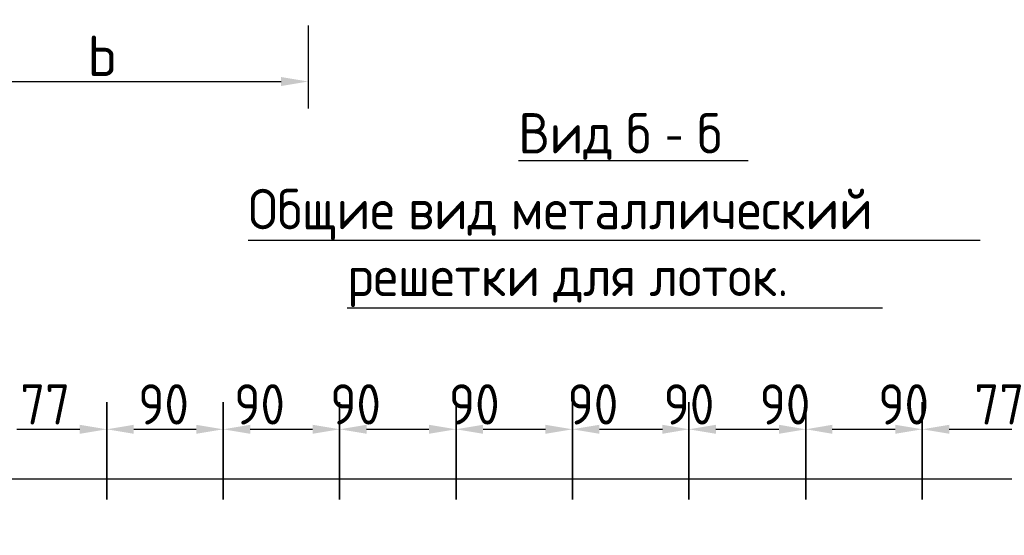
# Model space of a CAD drawing. Header units: millimetres. Extents: x -2765404 to 11272, y -239948 to 1313256.
# Tile 51 of 85: x -99319 to -92000, y -97102 to -93267. Entities that reach past the tile are written whole.
import ezdxf

# ---------------------------------------------------------------- set-up
doc = ezdxf.new("R2010")
doc.units = ezdxf.units.MM
doc.layers.add('PDF _0', color=7, linetype='Continuous')
doc.layers.add('PDF _Текст', color=7, linetype='Continuous')
doc.styles.add('PDF Cambria', font='Cambria.ttf')
doc.styles.add('PDF ISOCPEUR', font='isocpeur.ttf')

msp = doc.modelspace()

# ---------------------------------------------------------------- linework, layer by layer
at = {"layer": 'PDF _0', "lineweight": 25}
for points in [[(-97175.3, -93310.6), (-97175.3, -93927.3)], [(-100039, -93726.5), (-97376.1, -93726.5)], [(-95611.9, -94314.6), (-93905.2, -94314.6)], [(-97619.9, -94907.4), (-92179.3, -94907.4)], [(-96883.7, -95409.4), (-92906, -95409.4)], [(-99341, -96313), (-98872.5, -96313)], [(-98470.9, -96313), (-98007.2, -96313)], [(-97605.6, -96313), (-97141.8, -96313)], [(-96740.2, -96313), (-96276.5, -96313)], [(-95874.9, -96313), (-95411.1, -96313)], [(-95009.6, -96313), (-94541, -96313)], [(-94144.2, -96313), (-93675.7, -96313)], [(-93278.9, -96313), (-92810.3, -96313)], [(-92408.8, -96313), (-91945, -96313)]]:
    msp.add_lwpolyline(points, dxfattribs=at)
for points in [[(-98671.7, -96112.2), (-98671.7, -96834.1)], [(-97806.4, -96112.2), (-97806.4, -96834.1)], [(-96941, -96112.2), (-96941, -96834.1)], [(-96075.7, -96112.2), (-96075.7, -96834.1)], [(-95210.3, -96112.2), (-95210.3, -96834.1)], [(-94345, -96112.2), (-94345, -96834.1)], [(-93474.9, -96112.2), (-93474.9, -96834.1)], [(-92609.6, -96112.2), (-92609.6, -96834.1)]]:
    msp.add_lwpolyline(points, close=True, dxfattribs=at)
at = {"layer": 'PDF _0', "lineweight": 30}
msp.add_lwpolyline([(-100043.8, -96681.1), (-90376.9, -96681.1), (-90376.9, -100319.4), (-100043.8, -100319.4)], close=True, dxfattribs=at)
at = {"layer": 'PDF _0', "transparency": 33554559}
for points in [[(-97376.1, -93693.1), (-97376.1, -93760), (-97175.3, -93726.5)], [(-98872.5, -96279.5), (-98872.5, -96346.5), (-98671.7, -96313)], [(-98470.9, -96279.5), (-98470.9, -96346.5), (-98671.7, -96313)], [(-98007.2, -96279.5), (-98007.2, -96346.5), (-97806.4, -96313)], [(-97605.6, -96279.5), (-97605.6, -96346.5), (-97806.4, -96313)], [(-97141.8, -96279.5), (-97141.8, -96346.5), (-96941, -96313)], [(-96740.2, -96279.5), (-96740.2, -96346.5), (-96941, -96313)], [(-96276.5, -96279.5), (-96276.5, -96346.5), (-96075.7, -96313)], [(-95874.9, -96279.5), (-95874.9, -96346.5), (-96075.7, -96313)], [(-95411.1, -96279.5), (-95411.1, -96346.5), (-95210.3, -96313)], [(-95009.6, -96279.5), (-95009.6, -96346.5), (-95210.3, -96313)], [(-94541, -96279.5), (-94541, -96346.5), (-94345, -96313)], [(-94144.2, -96279.5), (-94144.2, -96346.5), (-94345, -96313)], [(-93675.7, -96279.5), (-93675.7, -96346.5), (-93474.9, -96313)], [(-93278.9, -96279.5), (-93278.9, -96346.5), (-93474.9, -96313)], [(-92810.3, -96279.5), (-92810.3, -96346.5), (-92609.6, -96313)], [(-92408.8, -96279.5), (-92408.8, -96346.5), (-92609.6, -96313)]]:
    msp.add_solid(points, dxfattribs=at)

# ---------------------------------------------------------------- texts
at = {"layer": 'PDF _Текст', "color": 5, "attachment_point": 7, "style": 'PDF ISOCPEUR'}
for s, insert, char_height in [('b', (-98815.1, -93686.1), 300), ('77   90  90  90   90   90  90  90   90  77', (-99317.1, -96277.7), 299.986)]:
    msp.add_mtext(s, dxfattribs=dict(at, insert=insert, char_height=char_height))
at = {"layer": 'PDF _Текст', "attachment_point": 7, "style": 'PDF Cambria'}
for s, insert, char_height in [('Вид б - б', (-95611.9, -94309.3), 299.99), ('Общие вид металлический', (-97619.9, -94906.9), 299.986), ('решетки для лоток.', (-96883.7, -95404.2), 299.986)]:
    msp.add_mtext(s, dxfattribs=dict(at, insert=insert, char_height=char_height))

doc.saveas('drawing.dxf')
